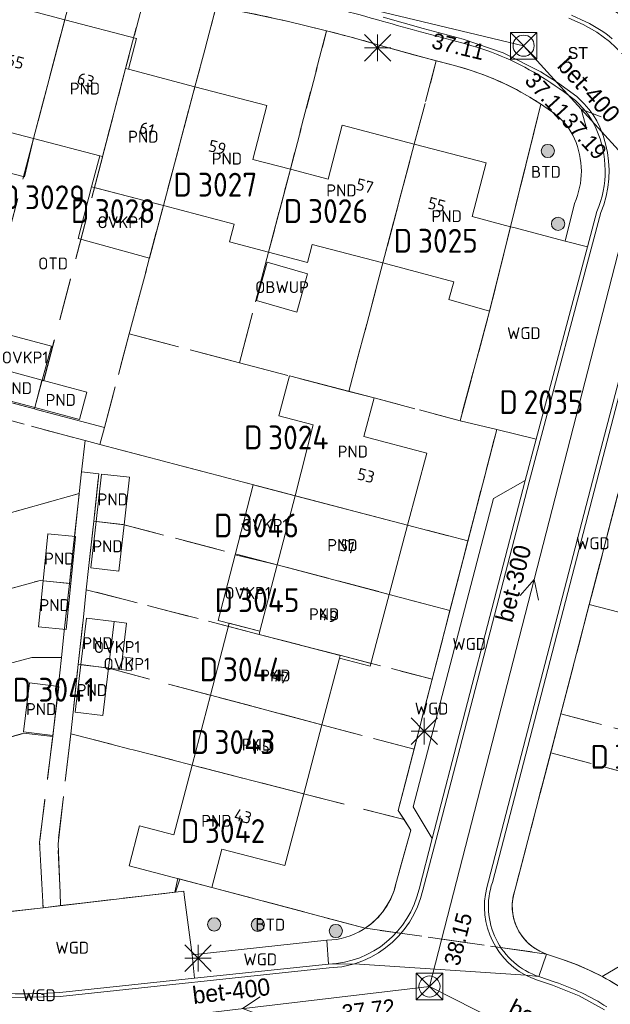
# Model space of a CAD drawing. Header units: metres. Extents: x 207644 to 210135, y 370459 to 373417.
# Tile 73 of 256: x 208755 to 208799, y 371532 to 371607. Entities that reach past the tile are written whole.
import ezdxf
from ezdxf.enums import TextEntityAlignment as Align

# ---------------------------------------------------------------- set-up
doc = ezdxf.new("R2010")
doc.units = ezdxf.units.M
doc.linetypes.add('HIDDEN2', pattern=[4.7625, 3.175, -1.5875])
for name, color, linetype in [('BTD', 7, 'Continuous'), ('CON_BxH300x300mm', 7, 'Continuous'), ('CON_BxH400x400mm', 7, 'Continuous'), ('DMM_BxH300x300mm', 7, 'Continuous'), ('DMM_BxH400x400mm', 7, 'Continuous'), ('GB', 1, 'Continuous'), ('GB07', 1, 'Continuous'), ('GB11', 1, 'Continuous'), ('INV_BxH300x300mm', 7, 'Continuous'), ('INV_BxH400x400mm', 7, 'Continuous'), ('KAD_perceelnummer', 212, 'Continuous'), ('KAD_sectie', 212, 'Continuous'), ('KAD_Vastgesteld_Perceel', 212, 'Continuous'), ('KO_INSPECTIE', 7, 'Continuous'), ('NAR', 7, 'Continuous'), ('NOD_inspectieput', 7, 'Continuous'), ('OBWUP', 7, 'Continuous'), ('OTD', 7, 'Continuous'), ('OVKP1', 7, 'Continuous'), ('PIJL', 7, 'Continuous'), ('PND', 7, 'Continuous'), ('WGD', 7, 'Continuous')]:
    doc.layers.add(name, color=color, linetype=linetype)
for name, color, linetype, lineweight in [('GIMGMV', 7, 'Continuous', 25), ('GMV', 7, 'Continuous', 25), ('GP1', 7, 'Continuous', 30), ('Q21_lantaarnpaal', 1, 'Continuous', 0), ('Q26_boom', 72, 'Continuous', 0), ('Q28_rioolput', 153, 'Continuous', 0)]:
    doc.layers.add(name, color=color, linetype=linetype, lineweight=lineweight)
doc.styles.add('ISO', font='isocpeur.ttf', dxfattribs={"height": 1})
doc.styles.add('ISOCP', font='ISOCP.shx', dxfattribs={"height": 1.8})

# ---------------------------------------------------------------- blocks, each defined once
blk = doc.blocks.new('ACMAP_ANN_TEMPLATE_Vastgesteld_Perceelnummer')
at = {"layer": 'KAD_perceelnummer', "style": 'ISOCP'}
blk.add_attdef('Perceelnummer', text='', height=1.8, dxfattribs=at).set_placement((0, 0), align=Align.MIDDLE)
at = {"layer": 'KAD_sectie', "style": 'ISOCP'}
blk.add_attdef('sectie', text='', height=1.8, dxfattribs=at).set_placement((-2.7, 0), align=Align.MIDDLE_RIGHT)
blk = doc.blocks.new('Q26')
blk.add_hatch(color=256).paths.add_polyline_path([(-0.452, -0.01, 1), (0.548, -0.01, 1)])
blk.add_circle((0.048, -0.01), 0.5)
blk = doc.blocks.new('Q21')
for p, q in [((-1, 1), (0, 0)), ((0, 1), (0, 0)), ((0, 0), (1, 1)), ((-1, 0), (0, 0)), ((-1, -1), (0, 0)), ((0, 0), (1, 0)), ((0, 0), (0, -1)), ((0, 0), (1, -1))]:
    blk.add_line(p, q)
blk = doc.blocks.new('Q28')
at = {"linetype": 'Continuous'}
for p, q in [((-1, -1), (1, 1)), ((-1, 1), (1, -1))]:
    blk.add_line(p, q, dxfattribs=at)
blk.add_lwpolyline([(1, 1), (1, -1), (-1, -1), (-1, 1)], close=True)

msp = doc.modelspace()

# ---------------------------------------------------------------- linework, layer by layer
at = {"layer": 'CON_BxH300x300mm', "color": 253, "linetype": 'Continuous', "lineweight": 13}
msp.add_lwpolyline([(208801.35, 371595.03), (208785.54, 371533.57)], dxfattribs=at)
at = {"layer": 'CON_BxH400x400mm', "color": 253, "linetype": 'Continuous', "lineweight": 13}
for points in [[(208749.86, 371614.83), (208792.65, 371604.59)], [(208792.65, 371604.59), (208801.35, 371595.03)], [(208785.54, 371533.57), (208757.27, 371530.22)], [(208785.54, 371533.57), (208802.98, 371524.74)]]:
    msp.add_lwpolyline(points, dxfattribs=at)
at = {"layer": 'GB', "color": 253, "linetype": 'Continuous', "lineweight": 13}
for points in [[(208752.543, 371607.976), (208757.972, 371606.551)], [(208757.972, 371606.551), (208763.386, 371605.13)], [(208763.386, 371605.13), (208762.783, 371602.818)], [(208762.783, 371602.818), (208762.781, 371602.812)], [(208762.781, 371602.812), (208767.814, 371601.494)], [(208767.814, 371601.494), (208773.238, 371600.074)], [(208773.238, 371600.074), (208772.183, 371596.009)], [(208755.613, 371597.578), (208750.276, 371598.971)], [(208777.892, 371594.521), (208778.952, 371598.585)], [(208778.952, 371598.585), (208784.388, 371597.168)], [(208760.619, 371596.271), (208755.613, 371597.578)], [(208784.388, 371597.168), (208789.828, 371595.751)], [(208760.007, 371593.943), (208760.619, 371596.271)], [(208772.183, 371596.009), (208775.024, 371595.268)], [(208775.024, 371595.268), (208777.892, 371594.521)], [(208789.828, 371595.751), (208788.756, 371591.697)], [(208765.432, 371592.531), (208760.007, 371593.943)], [(208770.786, 371591.123), (208765.432, 371592.531)], [(208788.756, 371591.697), (208791.662, 371590.927)], [(208770.424, 371589.785), (208770.786, 371591.123)], [(208791.662, 371590.927), (208790.081, 371584.559)], [(208773.381, 371589.006), (208770.424, 371589.785)], [(208776.682, 371589.586), (208776.329, 371588.218)], [(208782.014, 371588.195), (208776.682, 371589.586)], [(208776.329, 371588.218), (208773.381, 371589.006)], [(208782.014, 371588.195), (208787.372, 371586.776)], [(208787.372, 371586.776), (208787.01, 371585.428)], [(208787.01, 371585.428), (208790.081, 371584.559)], [(208774.152, 371576.644), (208774.966, 371579.668)], [(208774.966, 371579.668), (208781.356, 371577.998)], [(208781.356, 371577.998), (208780.582, 371575.099)], [(208776.752, 371575.966), (208774.152, 371576.644)], [(208775.391, 371570.622), (208776.752, 371575.966)], [(208780.582, 371575.099), (208785.335, 371573.831)], [(208785.335, 371573.831), (208783.886, 371568.401)], [(208760.741, 371572.243), (208762.858, 371572.007)], [(208774.031, 371565.392), (208775.391, 371570.622)], [(208783.886, 371568.401), (208782.49, 371563.17)], [(208772.73, 371560.388), (208774.031, 371565.392)], [(208782.49, 371563.17), (208781.043, 371557.749)], [(208768.984, 371555.557), (208770.409, 371560.99)], [(208778.738, 371558.349), (208777.409, 371553.327)], [(208781.043, 371557.749), (208778.738, 371558.349)], [(208757.522, 371556.227), (208757.081, 371552.527)], [(208767.602, 371550.286), (208768.984, 371555.557)], [(208757.081, 371552.527), (208754.862, 371552.792)], [(208777.409, 371553.327), (208776.031, 371548.12)], [(208766.22, 371545.014), (208767.602, 371550.286)], [(208776.031, 371548.12), (208774.598, 371542.704)], [(208762.84, 371542.678), (208763.62, 371545.707)], [(208763.62, 371545.707), (208766.22, 371545.014)], [(208769.857, 371543.947), (208769.1, 371541.044)], [(208774.598, 371542.704), (208769.857, 371543.947)], [(208766.669, 371541.679), (208762.84, 371542.678)], [(208766.669, 371541.679), (208769.1, 371541.044)]]:
    msp.add_lwpolyline(points, dxfattribs=at)
at = {"layer": 'GB07', "color": 253, "linetype": 'Continuous', "lineweight": 13}
for points in [[(208755.613, 371597.578), (208757.972, 371606.551)], [(208760.831, 371596.216), (208762.577, 371602.865)], [(208762.577, 371602.865), (208762.783, 371602.818)], [(208765.432, 371592.531), (208767.814, 371601.494)], [(208782.014, 371588.195), (208784.388, 371597.168)], [(208760.619, 371596.271), (208760.831, 371596.216)], [(208773.381, 371589.006), (208775.024, 371595.268)], [(208755.706, 371577.267), (208756.276, 371579.332)], [(208775.391, 371570.622), (208783.886, 371568.401)], [(208762.459, 371568.432), (208760.344, 371568.681)], [(208774.031, 371565.392), (208782.49, 371563.17)], [(208756.34, 371564.201), (208758.428, 371563.994)], [(208770.409, 371560.99), (208772.73, 371560.388)], [(208772.73, 371560.388), (208772.668, 371560.148)], [(208772.668, 371560.148), (208778.795, 371558.566)], [(208759.197, 371557.871), (208761.284, 371557.605)], [(208778.795, 371558.566), (208778.738, 371558.349)], [(208768.984, 371555.557), (208777.409, 371553.327)], [(208767.602, 371550.286), (208776.031, 371548.12)]]:
    msp.add_lwpolyline(points, dxfattribs=at)
at = {"layer": 'GB11', "color": 253, "linetype": 'Continuous', "lineweight": 13}
for points in [[(208752.992, 371580.213), (208756.276, 371579.332)], [(208759.637, 371578.43), (208756.276, 371579.332)], [(208755.706, 371577.267), (208752.437, 371578.144)], [(208759.082, 371576.361), (208759.637, 371578.43)], [(208755.706, 371577.267), (208759.082, 371576.361)], [(208760.344, 371568.681), (208760.741, 371572.243)], [(208762.459, 371568.432), (208762.858, 371572.007)], [(208759.952, 371565.168), (208760.344, 371568.681)], [(208762.459, 371568.432), (208762.069, 371564.932)], [(208756.34, 371564.201), (208756.693, 371567.747)], [(208756.693, 371567.747), (208758.781, 371567.539)], [(208758.781, 371567.539), (208758.428, 371563.994)], [(208762.069, 371564.932), (208759.952, 371565.168)], [(208756.34, 371564.201), (208755.995, 371560.728)], [(208758.083, 371560.52), (208758.428, 371563.994)], [(208759.197, 371557.871), (208759.614, 371561.367)], [(208759.614, 371561.367), (208761.703, 371561.118)], [(208761.703, 371561.118), (208761.284, 371557.605)], [(208755.995, 371560.728), (208758.083, 371560.52)], [(208759.197, 371557.871), (208758.768, 371554.279)], [(208760.857, 371554.03), (208761.284, 371557.605)], [(208754.862, 371552.792), (208755.303, 371556.491)], [(208755.303, 371556.491), (208757.522, 371556.227)], [(208758.768, 371554.279), (208760.857, 371554.03)]]:
    msp.add_lwpolyline(points, dxfattribs=at)
at = {"layer": 'GIMGMV', "color": 253, "linetype": 'Continuous', "lineweight": 13}
for points in [[(208773.28, 371588.243), (208772.46, 371585.346)], [(208776.329, 371587.38), (208773.28, 371588.243)], [(208775.509, 371584.484), (208776.329, 371587.38)], [(208772.46, 371585.346), (208775.509, 371584.484)]]:
    msp.add_lwpolyline(points, dxfattribs=at)
at = {"layer": 'GMV', "color": 253, "linetype": 'Continuous', "lineweight": 13}
for points in [[(208774.875, 371606.415, 0.01289), (208768.21, 371607.767)], [(208775.296, 371608.165, -0.013956), (208781.96, 371606.446)], [(208798.239, 371608.009, -0.046254), (208800.495, 371606.507)], [(208781.46, 371604.717, 0.013945), (208774.875, 371606.415)], [(208781.96, 371606.446, 0.006131), (208787.992, 371604.803)], [(208797.355, 371606.394, -0.065053), (208799.352, 371605.116)], [(208787.992, 371604.803, -0.072128), (208793.758, 371602.387)], [(208793.114, 371600.706, 0.07215), (208787.418, 371603.091)], [(208793.758, 371602.387, -0.028317), (208796.264, 371600.69)], [(208793.958, 371600.175, 0.010844), (208793.114, 371600.706)], [(208796.264, 371600.69, -0.126827), (208798.138, 371598.313)], [(208794.18, 371600.027, -0.012711), (208795.05, 371599.404)], [(208795.05, 371599.404, -0.129359), (208796.497, 371597.573)], [(208798.138, 371598.313, -0.100807), (208798.813, 371595.206)], [(208796.497, 371597.573, -0.10066), (208797.013, 371595.129)], [(208797.013, 371595.129, -0.108878), (208796.489, 371592.686)], [(208798.813, 371595.206, -0.106068), (208798.192, 371592.087)], [(208777.906, 371535.262, 0.339839), (208784.753, 371540.921)], [(208780.677, 371537.968, 0.192612), (208782.999, 371541.321)], [(208793.808, 371534.311, -0.416132), (208790.29, 371541.429)], [(208792.014, 371540.904, 0.420844), (208794.385, 371536.016)], [(208777.784, 371537.059, 0.132772), (208780.532, 371537.876)], [(208795.599, 371535.602, -0.064119), (208799.917, 371533.539)], [(208798.946, 371532.025, 0.063875), (208795.028, 371533.895)], [(208749.878, 371533.296, 0.046018), (208757.614, 371533.118)]]:
    msp.add_lwpolyline(points, format="xyb", dxfattribs=at)
for points in [[(208785.053, 371605.895), (208782.042, 371606.735)], [(208797.14, 371606.185), (208796.062, 371606.678)], [(208796.277, 371606.887), (208797.355, 371606.394)], [(208798.18, 371605.611), (208797.14, 371606.185)], [(208788.074, 371605.092), (208785.053, 371605.895)], [(208799.137, 371604.907), (208798.18, 371605.611)], [(208784.434, 371603.886), (208781.46, 371604.717)], [(208791.095, 371604.061), (208788.074, 371605.092)], [(208800.106, 371604.004), (208799.137, 371604.907)], [(208793.944, 371602.623), (208791.095, 371604.061)], [(208787.418, 371603.091), (208784.434, 371603.886)], [(208795.221, 371601.81), (208793.944, 371602.623)], [(208796.682, 371600.759), (208795.221, 371601.81)], [(208797.239, 371600.212), (208796.682, 371600.759)], [(208791.662, 371590.927), (208793.958, 371600.175)], [(208793.958, 371600.175), (208794.069, 371600.101)], [(208794.069, 371600.101), (208794.18, 371600.027)], [(208797.587, 371599.806), (208797.239, 371600.212)], [(208797.9, 371599.372), (208797.587, 371599.806)], [(208798.176, 371598.914), (208797.9, 371599.372)], [(208798.412, 371598.434), (208798.176, 371598.914)], [(208798.655, 371597.816), (208798.412, 371598.434)], [(208798.848, 371597.18), (208798.655, 371597.816)], [(208798.989, 371596.531), (208798.848, 371597.18)], [(208799.078, 371595.873), (208798.989, 371596.531)], [(208799.113, 371595.21), (208799.078, 371595.873)], [(208799.095, 371594.545), (208799.113, 371595.21)], [(208799.02, 371593.883), (208799.095, 371594.545)], [(208798.89, 371593.23), (208799.02, 371593.883)], [(208798.705, 371592.59), (208798.89, 371593.23)], [(208796.489, 371592.686), (208795.779, 371589.843)], [(208798.192, 371592.087), (208797.48, 371589.413)], [(208798.478, 371591.996), (208798.705, 371592.59)], [(208793.064, 371571.673), (208798.478, 371591.996)], [(208798.37, 371573.661), (208803.014, 371591.391)], [(208791.662, 371590.927), (208791.9, 371590.864)], [(208791.9, 371590.864), (208795.779, 371589.843)], [(208803.303, 371591.311), (208798.659, 371573.581)], [(208797.48, 371589.413), (208795.779, 371589.843)], [(208797.48, 371589.413), (208793.61, 371574.888)], [(208787.854, 371576.28), (208790.081, 371584.559)], [(208790.623, 371575.625), (208787.854, 371576.28)], [(208783.171, 371546.863), (208790.623, 371575.625)], [(208790.623, 371575.625), (208793.61, 371574.888)], [(208793.61, 371574.888), (208792.778, 371571.764)], [(208790.001, 371541.509), (208798.37, 371573.661)], [(208798.659, 371573.581), (208790.29, 371541.429)], [(208792.778, 371571.764), (208785.753, 371544.748)], [(208786.039, 371544.657), (208793.064, 371571.673)], [(208792.778, 371571.764), (208790.369, 371570.407)], [(208799.844, 371570.986), (208792.014, 371540.904)], [(208790.369, 371570.407), (208784.301, 371547.119)], [(208784.134, 371545.378), (208783.171, 371546.863)], [(208784.301, 371547.119), (208785.753, 371544.748)], [(208782.999, 371541.321), (208784.134, 371545.378)], [(208785.753, 371544.748), (208784.753, 371540.921)], [(208785.039, 371540.83), (208786.039, 371544.657)], [(208766.343, 371540.685), (208766.669, 371541.679)], [(208769.1, 371541.044), (208780.677, 371537.968)], [(208784.87, 371540.215), (208785.039, 371540.83)], [(208789.759, 371540.524), (208789.86, 371541.031)], [(208789.86, 371541.031), (208790.001, 371541.509)], [(208757.83, 371539.692), (208766.343, 371540.685)], [(208766.343, 371540.685), (208766.977, 371540.759)], [(208766.977, 371540.759), (208767.011, 371540.497)], [(208767.011, 371540.497), (208767.593, 371535.96)], [(208784.639, 371539.594), (208784.87, 371540.215)], [(208789.702, 371540.011), (208789.759, 371540.524)], [(208749.308, 371538.699), (208756.111, 371539.492)], [(208756.111, 371539.492), (208757.83, 371539.692)], [(208784.354, 371538.995), (208784.639, 371539.594)], [(208789.69, 371539.494), (208789.702, 371540.011)], [(208789.723, 371538.979), (208789.69, 371539.494)], [(208784.019, 371538.423), (208784.354, 371538.995)], [(208789.802, 371538.468), (208789.723, 371538.979)], [(208780.605, 371537.921), (208780.532, 371537.876)], [(208780.677, 371537.968), (208780.605, 371537.921)], [(208783.205, 371537.379), (208783.635, 371537.883)], [(208783.635, 371537.883), (208784.019, 371538.423)], [(208789.924, 371537.967), (208789.802, 371538.468)], [(208790.091, 371537.478), (208789.924, 371537.967)], [(208767.593, 371535.96), (208777.784, 371537.059)], [(208777.906, 371535.262), (208777.784, 371537.059)], [(208782.733, 371536.913), (208783.205, 371537.379)], [(208790.299, 371537.005), (208790.091, 371537.478)], [(208781.676, 371536.115), (208782.222, 371536.491)], [(208782.222, 371536.491), (208782.733, 371536.913)], [(208790.548, 371536.552), (208790.299, 371537.005)], [(208790.835, 371536.123), (208790.548, 371536.552)], [(208767.774, 371534.191), (208767.593, 371535.96)], [(208780.497, 371535.513), (208781.1, 371535.788)], [(208781.1, 371535.788), (208781.676, 371536.115)], [(208791.159, 371535.721), (208790.835, 371536.123)], [(208791.517, 371535.349), (208791.159, 371535.721)], [(208794.385, 371536.016), (208793.808, 371534.311)], [(208794.385, 371536.016), (208795.599, 371535.602)], [(208777.954, 371534.966), (208757.628, 371532.818)], [(208777.906, 371535.262), (208767.774, 371534.191)], [(208779.86, 371535.278), (208777.906, 371535.262)], [(208778.917, 371535.059), (208777.954, 371534.966)], [(208779.86, 371535.278), (208778.917, 371535.059)], [(208779.86, 371535.278), (208780.497, 371535.513)], [(208792.811, 371534.423), (208779.86, 371535.278)], [(208791.907, 371535.009), (208791.517, 371535.349)], [(208792.324, 371534.705), (208791.907, 371535.009)], [(208757.614, 371533.118), (208767.774, 371534.191)], [(208792.724, 371534.464), (208792.324, 371534.705)], [(208792.811, 371534.423), (208792.724, 371534.464)], [(208793.207, 371534.236), (208792.811, 371534.423)], [(208792.811, 371534.423), (208793.808, 371534.311)], [(208793.616, 371534.08), (208793.207, 371534.236)], [(208794.836, 371533.664), (208793.616, 371534.08)], [(208793.808, 371534.311), (208795.028, 371533.895)], [(208796.855, 371532.854), (208794.836, 371533.664)], [(208757.628, 371532.818), (208753.756, 371532.729)], [(208798.754, 371531.794), (208796.855, 371532.854)]]:
    msp.add_lwpolyline(points, dxfattribs=at)
at = {"layer": 'GP1', "color": 253, "linetype": 'Continuous', "lineweight": 13}
for points in [[(208755.613, 371597.578), (208754.934, 371594.684)], [(208754.934, 371594.684), (208749.595, 371596.073)], [(208758.982, 371590.045), (208760.007, 371593.943)], [(208760.391, 371593.843), (208760.007, 371593.943)], [(208765.238, 371592.582), (208760.391, 371593.843)], [(208765.432, 371592.531), (208764.378, 371588.564)], [(208765.432, 371592.531), (208765.238, 371592.582)], [(208764.378, 371588.564), (208758.982, 371590.045)], [(208753.68, 371582.777), (208756.964, 371581.896)], [(208756.964, 371581.896), (208756.276, 371579.332)], [(208772.222, 371571.446), (208770.844, 371566.147)], [(208775.391, 371570.622), (208772.222, 371571.446)], [(208769.561, 371561.21), (208770.844, 371566.147)], [(208774.031, 371565.392), (208770.844, 371566.147)], [(208761.703, 371561.118), (208762.653, 371561.005), (208762.348, 371558.445)], [(208772.73, 371560.388), (208769.561, 371561.21)], [(208762.234, 371557.492), (208763.006, 371557.4), (208763.12, 371558.353), (208762.348, 371558.445)], [(208762.348, 371558.445), (208762.234, 371557.492)], [(208762.234, 371557.492), (208761.284, 371557.605)]]:
    msp.add_lwpolyline(points, dxfattribs=at)
at = {"layer": 'KAD_Vastgesteld_Perceel', "color": 253, "linetype": 'HIDDEN2', "lineweight": 13}
for points in [[(208757.977, 371606.57), (208755.613, 371597.576), (208751.198, 371580.78), (208746.611, 371597.073), (208746.917, 371598.411), (208747.986, 371602.379), (208746.117, 371609.057), (208748.168, 371609.197), (208750.22, 371609.316), (208752.049, 371609.367), (208753.879, 371609.366), (208755.708, 371609.314), (208757.179, 371609.235), (208758.648, 371609.124), (208757.977, 371606.57)], [(208755.613, 371597.576), (208757.977, 371606.57), (208758.648, 371609.124), (208760.319, 371608.957), (208761.985, 371608.748), (208764.045, 371608.449), (208762.577, 371602.863), (208760.829, 371596.211), (208756.381, 371579.284), (208756.246, 371579.32), (208755.682, 371577.173), (208751.933, 371578.17), (208751.198, 371580.78), (208755.613, 371597.576)], [(208762.854, 371582.833), (208760.975, 371575.765), (208759.177, 371576.243), (208755.817, 371577.137), (208755.682, 371577.173), (208756.246, 371579.32), (208756.381, 371579.284), (208760.829, 371596.211), (208762.577, 371602.863), (208764.045, 371608.449), (208766.129, 371608.12), (208768.21, 371607.767), (208769.423, 371607.547), (208767.813, 371601.491), (208762.854, 371582.833)], [(208762.854, 371582.833), (208767.813, 371601.491), (208769.423, 371607.547), (208772.155, 371607.009), (208774.875, 371606.415), (208777.766, 371605.716), (208775.024, 371595.267), (208773.381, 371589.006), (208771.189, 371580.655), (208762.854, 371582.833)], [(208784.388, 371597.168), (208782.014, 371588.195), (208779.448, 371578.497), (208771.189, 371580.655), (208773.381, 371589.006), (208775.024, 371595.267), (208777.766, 371605.716), (208779.617, 371605.23), (208781.46, 371604.717), (208783.752, 371604.073), (208786.05, 371603.451), (208784.388, 371597.168)], [(208784.388, 371597.168), (208786.05, 371603.451), (208787.418, 371603.091), (208788.608, 371602.746), (208789.776, 371602.333), (208790.919, 371601.854), (208792.033, 371601.312), (208793.114, 371600.706), (208793.958, 371600.175), (208790.081, 371584.559), (208787.854, 371576.28), (208781.356, 371577.998), (208779.448, 371578.497), (208782.014, 371588.195), (208784.388, 371597.168)], [(208788.443, 371567.209), (208783.874, 371568.404), (208760.634, 371574.48), (208760.975, 371575.765), (208762.854, 371582.833), (208771.189, 371580.655), (208779.448, 371578.497), (208781.356, 371577.998), (208787.854, 371576.28), (208790.623, 371575.625), (208788.443, 371567.209)], [(208730.161, 371562.594), (208727.834, 371570.963), (208733.784, 371572.619), (208744.517, 371575.607), (208750.794, 371577.36), (208750.862, 371577.114), (208759.506, 371574.775), (208759.25, 371572.421), (208759.073, 371570.797), (208745.064, 371566.822), (208736.119, 371564.284), (208730.161, 371562.594)], [(208759.25, 371572.421), (208759.506, 371574.775), (208760.634, 371574.48), (208783.874, 371568.404), (208788.443, 371567.209), (208787.084, 371561.964), (208782.48, 371563.173), (208774.028, 371565.393), (208762.376, 371568.453), (208760.17, 371568.701), (208760.559, 371572.279), (208759.25, 371572.421)], [(208759.25, 371572.421), (208760.559, 371572.279), (208760.17, 371568.701), (208759.781, 371565.122), (208759.606, 371563.523), (208759.38, 371561.459), (208758.996, 371557.879), (208758.612, 371554.29), (208758.423, 371552.646), (208757.466, 371544.331), (208757.625, 371540.654), (208757.666, 371539.673), (208756.335, 371539.518), (208756.077, 371544.466), (208757.072, 371552.442), (208757.47, 371556.083), (208757.723, 371558.409), (208757.939, 371560.395), (208758.33, 371563.984), (208758.721, 371567.569), (208759.073, 371570.797), (208759.25, 371572.421)], [(208731.42, 371557.394), (208731.234, 371558.735), (208730.161, 371562.594), (208736.119, 371564.284), (208745.064, 371566.822), (208759.073, 371570.797), (208758.721, 371567.569), (208758.33, 371563.984), (208756.123, 371564.225), (208746.519, 371561.575), (208737.569, 371559.097), (208731.42, 371557.394)], [(208809.598, 371559.257), (208800.624, 371561.622), (208797.613, 371562.416), (208799.775, 371570.723), (208806.844, 371568.885), (208813.119, 371567.257), (208819.996, 371565.416), (208819.632, 371564.703), (208819.325, 371563.964), (208819.077, 371563.202), (208818.89, 371562.424), (208818.765, 371561.633), (208818.779, 371560.695), (208818.843, 371559.759), (208818.956, 371558.828), (208819.119, 371557.904), (208812.499, 371558.492), (208809.598, 371559.257)], [(208760.17, 371568.701), (208762.376, 371568.453), (208774.028, 371565.393), (208782.48, 371563.173), (208787.084, 371561.964), (208785.739, 371556.772), (208778.771, 371558.572), (208772.67, 371560.148), (208759.606, 371563.523), (208759.781, 371565.122), (208760.17, 371568.701)], [(208732.168, 371551.993), (208731.42, 371557.394), (208737.569, 371559.097), (208746.519, 371561.575), (208756.123, 371564.225), (208758.33, 371563.984), (208757.939, 371560.395), (208757.723, 371558.409), (208755.49, 371558.413), (208747.98, 371556.36), (208732.168, 371551.993)], [(208778.771, 371558.572), (208785.739, 371556.772), (208784.369, 371551.486), (208777.392, 371553.332), (208768.983, 371555.557), (208761.201, 371557.616), (208758.996, 371557.879), (208759.38, 371561.459), (208759.606, 371563.523), (208772.67, 371560.148), (208778.771, 371558.572)], [(208809.598, 371559.257), (208812.499, 371558.492), (208819.119, 371557.904), (208819.672, 371556.161), (208820.048, 371554.979), (208820.86, 371553.273), (208808.811, 371550.631), (208802.535, 371552.285), (208795.461, 371554.149), (208797.613, 371562.416), (208800.624, 371561.622), (208809.598, 371559.257)], [(208732.914, 371546.602), (208732.168, 371551.993), (208747.98, 371556.36), (208755.49, 371558.413), (208757.723, 371558.409), (208757.47, 371556.083), (208757.072, 371552.442), (208754.865, 371552.683), (208747.108, 371550.543), (208738.165, 371548.06), (208732.914, 371546.602)], [(208761.201, 371557.616), (208768.983, 371555.557), (208777.392, 371553.332), (208784.369, 371551.486), (208783.171, 371546.863), (208783.621, 371546.169), (208776.026, 371548.121), (208767.607, 371550.285), (208758.423, 371552.646), (208758.612, 371554.29), (208758.996, 371557.879), (208761.201, 371557.616)], [(208795.461, 371554.149), (208802.535, 371552.285), (208808.811, 371550.631), (208808.805, 371550.609), (208808.041, 371547.668), (208801.772, 371549.333), (208794.697, 371551.212), (208794.751, 371551.419), (208795.461, 371554.149)], [(208733.739, 371540.646), (208732.914, 371546.602), (208738.165, 371548.06), (208747.108, 371550.543), (208754.865, 371552.683), (208757.072, 371552.442), (208756.077, 371544.466), (208756.335, 371539.518), (208749.308, 371538.699), (208749.751, 371535.032), (208748.123, 371535.284), (208746.507, 371535.601), (208744.905, 371535.985), (208743.32, 371536.433), (208741.755, 371536.946), (208740.212, 371537.523), (208738.694, 371538.162), (208737.203, 371538.862), (208733.739, 371540.646)], [(208767.607, 371550.285), (208776.026, 371548.121), (208783.621, 371546.169), (208784.134, 371545.378), (208782.999, 371541.321), (208782.835, 371540.748), (208782.609, 371540.197), (208782.325, 371539.673), (208781.986, 371539.183), (208781.596, 371538.733), (208781.16, 371538.327), (208780.682, 371537.971), (208769.1, 371541.044), (208766.531, 371541.723), (208766.284, 371540.678), (208757.666, 371539.673), (208757.625, 371540.654), (208757.466, 371544.331), (208758.423, 371552.646), (208767.607, 371550.285)], [(208823.41, 371548.986), (208824.296, 371547.519), (208826.105, 371544.417), (208824.184, 371543.306), (208824.276, 371543.15), (208818.232, 371539.615), (208810.204, 371534.92), (208803.253, 371530.855), (208802.472, 371531.59), (208801.654, 371532.283), (208800.802, 371532.933), (208799.917, 371533.539), (208799.257, 371533.946), (208798.581, 371534.326), (208805.405, 371538.355), (208813.399, 371543.075), (208823.41, 371548.986)]]:
    msp.add_lwpolyline(points, close=True, dxfattribs=at)
for points in [[(208799.775, 371570.723), (208797.613, 371562.416), (208795.461, 371554.149), (208794.751, 371551.419), (208794.697, 371551.212), (208792.014, 371540.904), (208791.866, 371540.375), (208791.797, 371539.829), (208791.806, 371539.28), (208791.895, 371538.737), (208792.061, 371538.213), (208792.301, 371537.719), (208792.61, 371537.264), (208792.981, 371536.858), (208793.406, 371536.511), (208793.878, 371536.228), (208794.385, 371536.016), (208780.715, 371537.963), (208780.682, 371537.971), (208781.16, 371538.327), (208781.596, 371538.733), (208781.986, 371539.183), (208782.325, 371539.673), (208782.609, 371540.197), (208782.835, 371540.748), (208782.999, 371541.321), (208784.134, 371545.378), (208783.621, 371546.169), (208783.171, 371546.863), (208784.369, 371551.486), (208785.739, 371556.772), (208787.084, 371561.964), (208788.443, 371567.209), (208790.623, 371575.625), (208787.854, 371576.28), (208790.081, 371584.559), (208793.958, 371600.175), (208793.114, 371600.706), (208792.033, 371601.312), (208790.919, 371601.854), (208789.776, 371602.333), (208788.608, 371602.746), (208787.418, 371603.091), (208786.05, 371603.451), (208783.752, 371604.073), (208781.46, 371604.717), (208779.617, 371605.23), (208777.766, 371605.716), (208774.875, 371606.415), (208772.155, 371607.009)], [(208751.933, 371578.17), (208755.682, 371577.173), (208755.817, 371577.137), (208759.177, 371576.243), (208760.975, 371575.765), (208760.634, 371574.48), (208759.506, 371574.775), (208759.506, 371574.775), (208750.862, 371577.114)], [(208805.405, 371538.355), (208798.581, 371534.326), (208797.612, 371534.808), (208796.617, 371535.234), (208795.599, 371535.602), (208794.385, 371536.016), (208793.878, 371536.228), (208793.406, 371536.511), (208792.981, 371536.858), (208792.61, 371537.264), (208792.301, 371537.719), (208792.061, 371538.213), (208791.895, 371538.737), (208791.806, 371539.28), (208791.797, 371539.829), (208791.866, 371540.375), (208792.014, 371540.904), (208794.697, 371551.212), (208801.772, 371549.333)], [(208749.308, 371538.699), (208756.335, 371539.518), (208757.666, 371539.673), (208766.284, 371540.678), (208766.531, 371541.723), (208769.1, 371541.044), (208780.682, 371537.971), (208780.715, 371537.963), (208794.385, 371536.016), (208795.599, 371535.602), (208796.617, 371535.234), (208797.612, 371534.808), (208798.581, 371534.326), (208799.257, 371533.946), (208799.917, 371533.539), (208800.802, 371532.933), (208801.654, 371532.283), (208802.472, 371531.59)]]:
    msp.add_lwpolyline(points, dxfattribs=at)
at = {"layer": 'NOD_inspectieput', "color": 253, "lineweight": 13}
for centre in [(208792.65, 371604.59), (208785.54, 371533.57)]:
    msp.add_circle(centre, 0.8, dxfattribs=at)
at = {"layer": 'PIJL', "color": 253, "lineweight": 13}
for points in [[(208798.5, 371599.23), (208797, 371599.81), (208797.44, 371598.26)], [(208792.39, 371563.08), (208793.45, 371564.3), (208793.78, 371562.73)], [(208772.75, 371532.78), (208771.41, 371531.9), (208772.92, 371531.35)]]:
    msp.add_lwpolyline(points, dxfattribs=at)

# ---------------------------------------------------------------- block references
at = {"layer": 'KAD_Vastgesteld_Perceel', "color": 253, "linetype": 'HIDDEN2', "lineweight": 13}
ref = msp.add_blockref('ACMAP_ANN_TEMPLATE_Vastgesteld_Perceelnummer', (208770.283, 371594.101), dxfattribs=at)
ref.add_attrib('Perceelnummer', '3027', dxfattribs={"layer": 'KAD_perceelnummer', "lineweight": 13, "height": 1.8, "style": 'ISOCP'}).set_placement((208770.283, 371594.101), align=Align.MIDDLE)
ref.add_attrib('sectie', 'D', dxfattribs={"layer": 'KAD_sectie', "lineweight": 13, "height": 1.8, "style": 'ISOCP'}).set_placement((208767.583, 371594.101), align=Align.MIDDLE_RIGHT)
ref = msp.add_blockref('ACMAP_ANN_TEMPLATE_Vastgesteld_Perceelnummer', (208757.237, 371593.149), dxfattribs=at)
ref.add_attrib('Perceelnummer', '3029', dxfattribs={"layer": 'KAD_perceelnummer', "lineweight": 13, "height": 1.8, "style": 'ISOCP'}).set_placement((208757.237, 371593.149), align=Align.MIDDLE)
ref.add_attrib('sectie', 'D', dxfattribs={"layer": 'KAD_sectie', "lineweight": 13, "height": 1.8, "style": 'ISOCP'}).set_placement((208754.537, 371593.149), align=Align.MIDDLE_RIGHT)
ref = msp.add_blockref('ACMAP_ANN_TEMPLATE_Vastgesteld_Perceelnummer', (208762.535, 371592.107), dxfattribs=at)
ref.add_attrib('Perceelnummer', '3028', dxfattribs={"layer": 'KAD_perceelnummer', "lineweight": 13, "height": 1.8, "style": 'ISOCP'}).set_placement((208762.535, 371592.107), align=Align.MIDDLE)
ref.add_attrib('sectie', 'D', dxfattribs={"layer": 'KAD_sectie', "lineweight": 13, "height": 1.8, "style": 'ISOCP'}).set_placement((208759.835, 371592.107), align=Align.MIDDLE_RIGHT)
ref = msp.add_blockref('ACMAP_ANN_TEMPLATE_Vastgesteld_Perceelnummer', (208778.622, 371592.107), dxfattribs=at)
ref.add_attrib('Perceelnummer', '3026', dxfattribs={"layer": 'KAD_perceelnummer', "lineweight": 13, "height": 1.8, "style": 'ISOCP'}).set_placement((208778.622, 371592.107), align=Align.MIDDLE)
ref.add_attrib('sectie', 'D', dxfattribs={"layer": 'KAD_sectie', "lineweight": 13, "height": 1.8, "style": 'ISOCP'}).set_placement((208775.922, 371592.107), align=Align.MIDDLE_RIGHT)
ref = msp.add_blockref('ACMAP_ANN_TEMPLATE_Vastgesteld_Perceelnummer', (208786.927, 371589.866), dxfattribs=at)
ref.add_attrib('Perceelnummer', '3025', dxfattribs={"layer": 'KAD_perceelnummer', "lineweight": 13, "height": 1.8, "style": 'ISOCP'}).set_placement((208786.927, 371589.866), align=Align.MIDDLE)
ref.add_attrib('sectie', 'D', dxfattribs={"layer": 'KAD_sectie', "lineweight": 13, "height": 1.8, "style": 'ISOCP'}).set_placement((208784.227, 371589.866), align=Align.MIDDLE_RIGHT)
ref = msp.add_blockref('ACMAP_ANN_TEMPLATE_Vastgesteld_Perceelnummer', (208794.913, 371577.685), dxfattribs=at)
ref.add_attrib('Perceelnummer', '2035', dxfattribs={"layer": 'KAD_perceelnummer', "lineweight": 13, "height": 1.8, "style": 'ISOCP'}).set_placement((208794.913, 371577.685), align=Align.MIDDLE)
ref.add_attrib('sectie', 'D', dxfattribs={"layer": 'KAD_sectie', "lineweight": 13, "height": 1.8, "style": 'ISOCP'}).set_placement((208792.213, 371577.685), align=Align.MIDDLE_RIGHT)
ref = msp.add_blockref('ACMAP_ANN_TEMPLATE_Vastgesteld_Perceelnummer', (208775.622, 371575.021), dxfattribs=at)
ref.add_attrib('Perceelnummer', '3024', dxfattribs={"layer": 'KAD_perceelnummer', "lineweight": 13, "height": 1.8, "style": 'ISOCP'}).set_placement((208775.622, 371575.021), align=Align.MIDDLE)
ref.add_attrib('sectie', 'D', dxfattribs={"layer": 'KAD_sectie', "lineweight": 13, "height": 1.8, "style": 'ISOCP'}).set_placement((208772.922, 371575.021), align=Align.MIDDLE_RIGHT)
ref = msp.add_blockref('ACMAP_ANN_TEMPLATE_Vastgesteld_Perceelnummer', (208773.35, 371568.37), dxfattribs=at)
ref.add_attrib('Perceelnummer', '3046', dxfattribs={"layer": 'KAD_perceelnummer', "lineweight": 13, "height": 1.8, "style": 'ISOCP'}).set_placement((208773.35, 371568.37), align=Align.MIDDLE)
ref.add_attrib('sectie', 'D', dxfattribs={"layer": 'KAD_sectie', "lineweight": 13, "height": 1.8, "style": 'ISOCP'}).set_placement((208770.65, 371568.37), align=Align.MIDDLE_RIGHT)
ref = msp.add_blockref('ACMAP_ANN_TEMPLATE_Vastgesteld_Perceelnummer', (208773.396, 371562.736), dxfattribs=at)
ref.add_attrib('Perceelnummer', '3045', dxfattribs={"layer": 'KAD_perceelnummer', "lineweight": 13, "height": 1.8, "style": 'ISOCP'}).set_placement((208773.396, 371562.736), align=Align.MIDDLE)
ref.add_attrib('sectie', 'D', dxfattribs={"layer": 'KAD_sectie', "lineweight": 13, "height": 1.8, "style": 'ISOCP'}).set_placement((208770.696, 371562.736), align=Align.MIDDLE_RIGHT)
ref = msp.add_blockref('ACMAP_ANN_TEMPLATE_Vastgesteld_Perceelnummer', (208772.263, 371557.505), dxfattribs=at)
ref.add_attrib('Perceelnummer', '3044', dxfattribs={"layer": 'KAD_perceelnummer', "lineweight": 13, "height": 1.8, "style": 'ISOCP'}).set_placement((208772.263, 371557.505), align=Align.MIDDLE)
ref.add_attrib('sectie', 'D', dxfattribs={"layer": 'KAD_sectie', "lineweight": 13, "height": 1.8, "style": 'ISOCP'}).set_placement((208769.563, 371557.505), align=Align.MIDDLE_RIGHT)
ref = msp.add_blockref('ACMAP_ANN_TEMPLATE_Vastgesteld_Perceelnummer', (208758.125, 371555.97), dxfattribs=at)
ref.add_attrib('Perceelnummer', '3041', dxfattribs={"layer": 'KAD_perceelnummer', "lineweight": 13, "height": 1.8, "style": 'ISOCP'}).set_placement((208758.125, 371555.97), align=Align.MIDDLE)
ref.add_attrib('sectie', 'D', dxfattribs={"layer": 'KAD_sectie', "lineweight": 13, "height": 1.8, "style": 'ISOCP'}).set_placement((208755.425, 371555.97), align=Align.MIDDLE_RIGHT)
ref = msp.add_blockref('ACMAP_ANN_TEMPLATE_Vastgesteld_Perceelnummer', (208771.589, 371552.024), dxfattribs=at)
ref.add_attrib('Perceelnummer', '3043', dxfattribs={"layer": 'KAD_perceelnummer', "lineweight": 13, "height": 1.8, "style": 'ISOCP'}).set_placement((208771.589, 371552.024), align=Align.MIDDLE)
ref.add_attrib('sectie', 'D', dxfattribs={"layer": 'KAD_sectie', "lineweight": 13, "height": 1.8, "style": 'ISOCP'}).set_placement((208768.889, 371552.024), align=Align.MIDDLE_RIGHT)
ref = msp.add_blockref('ACMAP_ANN_TEMPLATE_Vastgesteld_Perceelnummer', (208801.799, 371550.909), dxfattribs=at)
ref.add_attrib('Perceelnummer', '3660', dxfattribs={"layer": 'KAD_perceelnummer', "lineweight": 13, "height": 1.8, "style": 'ISOCP'}).set_placement((208801.799, 371550.909), align=Align.MIDDLE)
ref.add_attrib('sectie', 'D', dxfattribs={"layer": 'KAD_sectie', "lineweight": 13, "height": 1.8, "style": 'ISOCP'}).set_placement((208799.099, 371550.909), align=Align.MIDDLE_RIGHT)
ref = msp.add_blockref('ACMAP_ANN_TEMPLATE_Vastgesteld_Perceelnummer', (208770.847, 371545.308), dxfattribs=at)
ref.add_attrib('Perceelnummer', '3042', dxfattribs={"layer": 'KAD_perceelnummer', "lineweight": 13, "height": 1.8, "style": 'ISOCP'}).set_placement((208770.847, 371545.308), align=Align.MIDDLE)
ref.add_attrib('sectie', 'D', dxfattribs={"layer": 'KAD_sectie', "lineweight": 13, "height": 1.8, "style": 'ISOCP'}).set_placement((208768.147, 371545.308), align=Align.MIDDLE_RIGHT)
at = {"layer": 'Q21_lantaarnpaal', "color": 253}
for p in [(208781.62, 371604.432), (208785.146, 371552.841), (208768.049, 371535.703)]:
    msp.add_blockref('Q21', p, dxfattribs=at)
at = {"layer": 'Q26_boom', "color": 253}
for p in [(208794.431, 371596.655), (208795.208, 371591.153), (208769.216, 371538.265), (208772.521, 371538.242), (208778.414, 371537.768)]:
    msp.add_blockref('Q26', p, dxfattribs=at)
at = {"layer": 'Q28_rioolput', "color": 253}
for p in [(208792.651, 371604.587), (208785.543, 371533.568)]:
    msp.add_blockref('Q28', p, dxfattribs=at)

# ---------------------------------------------------------------- texts
at = {"layer": 'BTD', "color": 253, "linetype": 'Continuous', "lineweight": 13, "style": 'ISO'}
for p in [(208794.338, 371595.068), (208773.51, 371538.235)]:
    msp.add_text('BTD', height=0.9, dxfattribs=at).set_placement(p, align=Align.MIDDLE_CENTER)
at = {"layer": 'DMM_BxH300x300mm', "color": 253, "lineweight": 13}
msp.add_text('bet-300', height=1.3, rotation=75.57, dxfattribs=at).set_placement((208791.78, 371560.98))
at = {"layer": 'DMM_BxH400x400mm', "color": 253, "lineweight": 13}
for rotation, p in [(312.3, (208795.12, 371603.02)), (6.76, (208767.71, 371532.24)), (333.15, (208791.37, 371531.51))]:
    msp.add_text('bet-400', height=1.3, rotation=rotation, dxfattribs=at).set_placement(p)
at = {"layer": 'INV_BxH300x300mm', "color": 253, "lineweight": 13}
msp.add_text('38.15', height=1.2, rotation=75.57, dxfattribs=at).set_placement((208787.78, 371535.06))
at = {"layer": 'INV_BxH400x400mm', "color": 253, "lineweight": 13}
for s, rotation, p in [('37.11', 346.54, (208785.62, 371604.42)), ('37.11', 312.3, (208792.66, 371601.9)), ('37.19', 312.3, (208795.44, 371598.85)), ('37.72', 6.76, (208779, 371530.98))]:
    msp.add_text(s, height=1.2, rotation=rotation, dxfattribs=at).set_placement(p)
at = {"layer": 'KO_INSPECTIE', "color": 253, "lineweight": 13}
msp.add_text('ST', height=0.9, dxfattribs=at).set_placement((208795.98, 371603.59))
at = {"layer": 'NAR', "color": 253, "linetype": 'Continuous', "lineweight": 13, "style": 'ISO'}
for s, rotation, p in [('65', 345.3, (208754.242, 371603.394)), ('63', 345.3, (208759.563, 371601.998)), ('61', 345.3, (208764.175, 371598.312)), ('59', 345.3, (208769.511, 371596.915)), ('57', 345.4, (208780.655, 371594.008)), ('55', 345.4, (208786.086, 371592.592)), ('53', 345.1, (208780.743, 371572.138)), ('51', 345.1, (208779.319, 371566.8)), ('49', 345.1, (208777.925, 371561.579)), ('47', 345.2, (208774.235, 371556.967)), ('45', 345.2, (208772.85, 371551.734)), ('43', 345.2, (208771.443, 371546.418))]:
    msp.add_text(s, height=0.9, rotation=rotation, dxfattribs=at).set_placement(p, align=Align.MIDDLE_CENTER)
at = {"layer": 'OBWUP', "color": 253, "linetype": 'Continuous', "lineweight": 13, "style": 'ISO'}
msp.add_text('OBWUP', height=0.9, dxfattribs=at).set_placement((208774.395, 371586.363), align=Align.MIDDLE_CENTER)
at = {"layer": 'OTD', "color": 253, "linetype": 'Continuous', "lineweight": 13, "style": 'ISO'}
msp.add_text('OTD', height=0.9, dxfattribs=at).set_placement((208757.095, 371588.152), align=Align.MIDDLE_CENTER)
at = {"layer": 'OVKP1', "color": 253, "linetype": 'Continuous', "lineweight": 13, "style": 'ISO'}
for p in [(208762.207, 371591.266), (208754.978, 371581.055), (208773.118, 371568.411), (208771.796, 371563.276), (208761.933, 371559.198), (208762.66, 371557.918)]:
    msp.add_text('OVKP1', height=0.9, dxfattribs=at).set_placement(p, align=Align.MIDDLE_CENTER)
at = {"layer": 'PND', "color": 253, "linetype": 'Continuous', "lineweight": 13, "style": 'ISO'}
for p in [(208759.5, 371601.357), (208763.911, 371597.722), (208770.228, 371596.066), (208778.885, 371593.67), (208786.838, 371591.724), (208754.357, 371578.738), (208757.672, 371577.848), (208779.744, 371573.952), (208761.601, 371570.34), (208761.206, 371566.804), (208778.959, 371566.894), (208757.561, 371565.871), (208757.212, 371562.361), (208777.579, 371561.67), (208760.45, 371559.489), (208773.89, 371557.045), (208760.026, 371555.947), (208756.192, 371554.509), (208772.506, 371551.826), (208769.436, 371546.074)]:
    msp.add_text('PND', height=0.9, dxfattribs=at).set_placement(p, align=Align.MIDDLE_CENTER)
at = {"layer": 'WGD', "color": 253, "linetype": 'Continuous', "lineweight": 13, "style": 'ISO'}
for p in [(208792.667, 371582.892), (208797.883, 371567.026), (208788.54, 371559.427), (208785.697, 371554.545), (208758.541, 371536.496), (208772.75, 371535.617), (208756.028, 371532.91)]:
    msp.add_text('WGD', height=0.9, dxfattribs=at).set_placement(p, align=Align.MIDDLE_CENTER)

doc.saveas('drawing.dxf')
